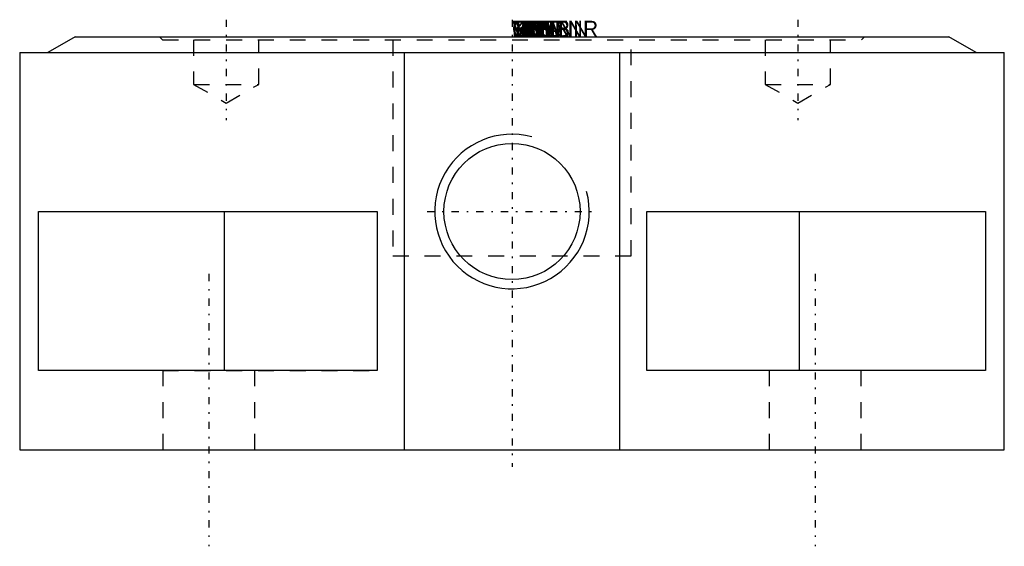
# Model space of a CAD drawing. Extents: x -31 to 31, y -32.1 to 1.1.
import ezdxf

# ---------------------------------------------------------------- set-up
doc = ezdxf.new("R2010")
doc.units = 0
for name, pattern in [('CNS_CENTER', [1.5, 0.45, -0.5, 0.05, -0.5]), ('CNS_DASHED', [2, 1, -1]), ('CNS_SOLID', [0])]:
    doc.linetypes.add(name, pattern=pattern)
for name, color, linetype in [('ATTRIB', 7, 'CONTINUOUS'), ('CENTER', 7, 'CNS_CENTER'), ('HIDDEN', 7, 'CNS_DASHED'), ('THREAD', 7, 'CNS_SOLID'), ('VIS', 7, 'CNS_SOLID')]:
    doc.layers.add(name, color=color, linetype=linetype)

msp = doc.modelspace()

# ---------------------------------------------------------------- linework, layer by layer
at = {"layer": 'CENTER'}
for p, q in [((-18, 1.068), (-18, -5.252)), ((0, 1.068), (0, -27.068)), ((18, 1.068), (18, -5.252)), ((-5.351, -11), (5.351, -11)), ((-19.092, -14.932), (-19.092, -32.068)), ((19.092, -14.932), (19.092, -32.068))]:
    msp.add_line(p, q, dxfattribs=at)
at = {"layer": 'HIDDEN'}
for p, q in [((-22.2, 0), (-22, -0.2)), ((-22.2, 0), (22.2, 0)), ((22, -0.2), (22.2, 0)), ((-22, -0.2), (22, -0.2)), ((-20.05, -0.2), (-20.05, -3)), ((-15.95, -3), (-15.95, -0.2)), ((-7.5, -0.2), (-7.5, -13.8)), ((7.5, -13.8), (7.5, -0.2)), ((15.95, -0.2), (15.95, -3)), ((20.05, -3), (20.05, -0.2)), ((-29.232, -1), (6.778, -1)), ((-20.05, -3), (-18, -4.184)), ((-20.05, -3), (-15.95, -3)), ((-18, -4.184), (-15.95, -3)), ((15.95, -3), (18, -4.184)), ((15.95, -3), (20.05, -3)), ((18, -4.184), (20.05, -3)), ((-18.104, -11), (-8.5, -11)), ((-7.5, -13.8), (7.5, -13.8)), ((-21.992, -21), (-21.992, -26)), ((-21.992, -21), (-8.5, -21)), ((-16.192, -26), (-16.192, -21)), ((16.192, -21), (16.192, -26)), ((21.992, -26), (21.992, -21)), ((-21.992, -26), (-16.192, -26)), ((16.192, -26), (21.992, -26))]:
    msp.add_line(p, q, dxfattribs=at)
at = {"layer": 'THREAD', "linetype": 'CNS_SOLID'}
msp.add_arc((0, -11), 4.864, 75, 375, dxfattribs=at)
at = {"layer": 'VIS'}
for p, q in [((-27.5, 0), (-29.232, -1)), ((-27.5, 0), (27.5, 0)), ((29.232, -1), (27.5, 0)), ((-31, -1), (-31, -26)), ((-31, -1), (31, -1)), ((-6.778, -26), (-6.778, -1)), ((6.778, -1), (6.778, -26)), ((31, -26), (31, -1)), ((-29.812, -11), (-8.5, -11)), ((-29.812, -21), (-29.812, -11)), ((-18.104, -21), (-18.104, -11)), ((-8.5, -11), (-8.5, -21)), ((8.5, -11), (29.812, -11)), ((8.5, -21), (8.5, -11)), ((18.104, -21), (18.104, -11)), ((29.812, -11), (29.812, -21)), ((-8.5, -21), (-29.812, -21)), ((29.812, -21), (8.5, -21)), ((-31, -26), (31, -26))]:
    msp.add_line(p, q, dxfattribs=at)
msp.add_circle((0, -11), 4.283, dxfattribs=at)
at = {"layer": 'VIS', "extrusion": (0, 1, 0)}
msp.add_point((0, 0), dxfattribs=at)

# ---------------------------------------------------------------- texts
at = {"layer": 'ATTRIB', "flags": 9}
for tag, s in [('VERS', '3'), ('TDN', '13.600'), ('GR', 'K5'), ('GEW', '300'), ('GNENN', '9.728'), ('BESTNR', '306175'), ('DS', '4.100'), ('NB', 'AMF306175'), ('NN', 'AMF 6370AAR K5'), ('NT', 'Suface-mounted clamping module, round'), ('LINA', 'AMF306175'), ('ENTR', 'Pneumatisch'), ('EK', '1,5'), ('HK', '13'), ('B', '5.8'), ('D', '62'), ('DB', '54'), ('DN', '15'), ('HA', '26'), ('K', '15'), ('R', ' G 1/8'), ('LK', '36'), ('H', '5.000'), ('KT', 'DUMMY')]:
    msp.add_attdef(tag, (0, 0), s, height=1, dxfattribs=at)

doc.saveas('drawing.dxf')
